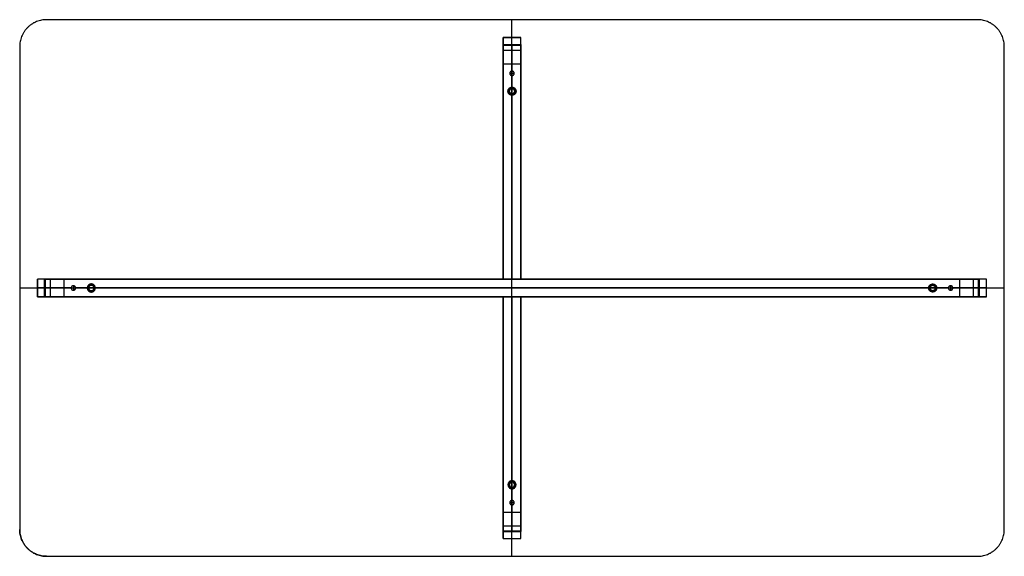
# Model space of a CAD drawing. Header units: millimetres. Extents: x 155 to 573, y -133 to -62.
# Tile 3 of 3: x 463 to 573, y -129 to -69. Entities that reach past the tile are written whole.
import ezdxf

# ---------------------------------------------------------------- set-up
doc = ezdxf.new("R2010")
doc.units = ezdxf.units.MM
doc.header["$MEASUREMENT"] = 0
doc.layers.add('Výchozí', color=7, linetype='Continuous', true_color=0x000000)

msp = doc.modelspace()

# ---------------------------------------------------------------- linework, layer by layer
at = {"layer": 'Výchozí'}
for p, q in [((516.59, -71.79, -30.24), (516.59, -71, -30.24)), ((517.59, -76.7, -11.44), (517.59, -71, -11.44)), ((518.59, -71.79, -30.24), (518.59, -71, -30.24)), ((517.59, -76.55, -12.24), (517.59, -71.79, -12.24)), ((517.59, -75.25, -48.04), (517.59, -74.75, -48.04)), ((517.84, -75, -48.04), (517.34, -75, -48.04)), ((517.29, -77, -12.04), (517.14, -77, -12.24)), ((517.59, -76.7, -12.04), (517.59, -76.55, -12.24)), ((517.89, -77, -12.04), (518.04, -77, -12.24)), ((517.59, -98, -11.44), (517.59, -77.3, -11.44)), ((517.59, -77.3, -12.04), (517.59, -77.45, -12.24)), ((517.59, -98, -12.24), (517.59, -77.45, -12.24)), ((465.38, -98, -30.24), (464.59, -98, -30.24)), ((464.59, -99, -11.44), (470.29, -99, -11.44)), ((465.38, -99, -12.24), (470.14, -99, -12.24)), ((468.34, -99, -48.04), (468.84, -99, -48.04)), ((468.59, -98.75, -48.04), (468.59, -99.25, -48.04)), ((470.29, -99, -12.04), (470.14, -99, -12.24)), ((470.59, -98.7, -12.04), (470.59, -98.55, -12.24)), ((470.89, -99, -12.04), (471.04, -99, -12.24)), ((470.89, -99, -11.44), (564.29, -99, -11.44)), ((471.04, -99, -12.24), (564.14, -99, -12.24)), ((517.59, -100, -11.44), (517.59, -98, -11.44)), ((517.59, -100, -12.24), (517.59, -98, -12.24)), ((564.29, -99, -12.04), (564.14, -99, -12.24)), ((564.59, -98.7, -12.04), (564.59, -98.55, -12.24)), ((564.89, -99, -11.44), (570.59, -99, -11.44)), ((564.89, -99, -12.04), (565.04, -99, -12.24)), ((565.04, -99, -12.24), (569.8, -99, -12.24)), ((566.34, -99, -48.04), (566.84, -99, -48.04)), ((566.59, -98.75, -48.04), (566.59, -99.25, -48.04)), ((570.59, -98, -30.24), (569.8, -98, -30.24)), ((465.38, -100, -30.24), (464.59, -100, -30.24)), ((470.59, -99.3, -12.04), (470.59, -99.45, -12.24)), ((517.59, -120.7, -11.44), (517.59, -100, -11.44)), ((517.59, -120.55, -12.24), (517.59, -100, -12.24)), ((564.59, -99.3, -12.04), (564.59, -99.45, -12.24)), ((570.59, -100, -30.24), (569.8, -100, -30.24)), ((517.29, -121, -12.04), (517.14, -121, -12.24)), ((517.59, -120.7, -12.04), (517.59, -120.55, -12.24)), ((517.89, -121, -12.04), (518.04, -121, -12.24)), ((517.59, -127, -11.44), (517.59, -121.3, -11.44)), ((517.59, -121.3, -12.04), (517.59, -121.45, -12.24)), ((517.59, -126.21, -12.24), (517.59, -121.45, -12.24)), ((517.34, -123, -48.04), (517.84, -123, -48.04)), ((517.59, -122.75, -48.04), (517.59, -123.25, -48.04)), ((516.59, -127, -30.24), (516.59, -126.21, -30.24)), ((518.59, -127, -30.24), (518.59, -126.21, -30.24))]:
    msp.add_line(p, q, dxfattribs=at)
for centre in [(517.59, -77, -12.14), (470.59, -99, -12.14), (564.59, -99, -12.14), (517.59, -121, -12.14)]:
    msp.add_circle(centre, 0.375, dxfattribs=at)
for centre, start, end in [((517.59, -77, -12.04), 0, 180), ((517.59, -77, -12.04), 180, 0), ((470.59, -99, -12.04), 0, 180), ((470.59, -99, -12.04), 180, 0), ((564.59, -99, -12.04), 0, 180), ((564.59, -99, -12.04), 180, 0), ((517.59, -121, -12.04), 0, 180), ((517.59, -121, -12.04), 180, 0)]:
    msp.add_arc(centre, 0.3, start, end, dxfattribs=at)
for points in [[(465.59, -69, -11.44), (462.59, -69, -11.44), (462.59, -72, -11.44)], [(465.59, -69, -10.64), (462.59, -69, -10.64), (462.59, -72, -10.64)], [(465.59, -69, -11.04), (462.59, -69, -11.04), (462.59, -72, -11.04)], [(572.59, -72, -11.44), (572.59, -69, -11.44), (569.59, -69, -11.44)], [(572.59, -72, -10.64), (572.59, -69, -10.64), (569.59, -69, -10.64)], [(572.59, -72, -11.04), (572.59, -69, -11.04), (569.59, -69, -11.04)], [(516.59, -73.95, -48.64), (516.59, -71, -48.64), (516.59, -71, -45.64)], [(517.59, -73.95, -48.64), (517.59, -71, -48.64), (517.59, -71, -45.64)], [(518.59, -73.95, -48.64), (518.59, -71, -48.64), (518.59, -71, -45.64)], [(516.59, -71.79, -45.64), (516.59, -71.79, -47.84), (516.59, -73.95, -47.84)], [(517.59, -71.79, -45.64), (517.59, -71.79, -47.84), (517.59, -73.95, -47.84)], [(518.59, -71.79, -45.64), (518.59, -71.79, -47.84), (518.59, -73.95, -47.84)], [(467.56, -98, -48.64), (464.59, -98, -48.64), (464.59, -98, -45.64)], [(467.56, -99, -48.64), (464.59, -99, -48.64), (464.59, -99, -45.64)], [(465.38, -98, -45.64), (465.38, -98, -47.84), (467.56, -98, -47.84)], [(465.38, -99, -45.64), (465.38, -99, -47.84), (467.56, -99, -47.84)], [(567.62, -98, -47.84), (569.8, -98, -47.84), (569.8, -98, -45.64)], [(570.59, -98, -45.64), (570.59, -98, -48.64), (567.62, -98, -48.64)], [(567.62, -99, -47.84), (569.8, -99, -47.84), (569.8, -99, -45.64)], [(570.59, -99, -45.64), (570.59, -99, -48.64), (567.62, -99, -48.64)], [(467.56, -100, -48.64), (464.59, -100, -48.64), (464.59, -100, -45.64)], [(465.38, -100, -45.64), (465.38, -100, -47.84), (467.56, -100, -47.84)], [(567.62, -100, -47.84), (569.8, -100, -47.84), (569.8, -100, -45.64)], [(570.59, -100, -45.64), (570.59, -100, -48.64), (567.62, -100, -48.64)], [(516.59, -124.05, -47.84), (516.59, -126.21, -47.84), (516.59, -126.21, -45.64)], [(516.59, -127, -45.64), (516.59, -127, -48.64), (516.59, -124.05, -48.64)], [(517.59, -124.05, -47.84), (517.59, -126.21, -47.84), (517.59, -126.21, -45.64)], [(517.59, -127, -45.64), (517.59, -127, -48.64), (517.59, -124.05, -48.64)], [(518.59, -124.05, -47.84), (518.59, -126.21, -47.84), (518.59, -126.21, -45.64)], [(518.59, -127, -45.64), (518.59, -127, -48.64), (518.59, -124.05, -48.64)], [(462.59, -126, -11.44), (462.59, -129, -11.44), (465.59, -129, -11.44)], [(462.59, -126, -10.64), (462.59, -129, -10.64), (465.59, -129, -10.64)], [(465.59, -129, -11.04), (462.59, -129, -11.04), (462.59, -126, -11.04)], [(569.59, -129, -11.44), (572.59, -129, -11.44), (572.59, -126, -11.44)], [(569.59, -129, -10.64), (572.59, -129, -10.64), (572.59, -126, -10.64)], [(569.59, -129, -11.04), (572.59, -129, -11.04), (572.59, -126, -11.04)]]:
    msp.add_rational_spline(points, [1, 0.707106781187, 1], degree=2, dxfattribs=at)
for points in [[(569.59, -69, -11.44), (517.59, -69, -11.44), (465.59, -69, -11.44)], [(569.59, -69, -10.64), (517.59, -69, -10.64), (465.59, -69, -10.64)], [(465.59, -69, -10.64), (465.59, -69, -11.04), (465.59, -69, -11.44)], [(569.59, -69, -11.04), (517.59, -69, -11.04), (465.59, -69, -11.04)], [(517.59, -129, -11.44), (517.59, -99, -11.44), (517.59, -69, -11.44)], [(517.59, -129, -10.64), (517.59, -99, -10.64), (517.59, -69, -10.64)], [(517.59, -69, -11.44), (517.59, -69, -11.04), (517.59, -69, -10.64)], [(569.59, -69, -10.64), (569.59, -69, -11.04), (569.59, -69, -11.44)], [(463.47, -69.88, -10.64), (463.47, -69.88, -11.04), (463.47, -69.88, -11.44)], [(571.71, -69.88, -10.64), (571.71, -69.88, -11.04), (571.71, -69.88, -11.44)], [(518.59, -71, -12.24), (517.59, -71, -12.24), (516.59, -71, -12.24)], [(516.59, -71, -12.24), (516.59, -71, -11.84), (516.59, -71, -11.44)], [(518.59, -71, -11.44), (517.59, -71, -11.44), (516.59, -71, -11.44)], [(516.59, -71, -12.24), (516.59, -71.39, -12.24), (516.59, -71.79, -12.24)], [(516.59, -71, -11.44), (516.59, -84.5, -11.44), (516.59, -98, -11.44)], [(516.59, -71, -45.64), (517.59, -71, -45.64), (518.59, -71, -45.64)], [(516.59, -71, -45.64), (516.59, -71, -28.94), (516.59, -71, -12.24)], [(518.59, -71, -11.84), (517.59, -71, -11.84), (516.59, -71, -11.84)], [(516.59, -71, -11.84), (516.59, -84.5, -11.84), (516.59, -98, -11.84)], [(516.59, -71, -28.74), (517.59, -71, -28.74), (518.59, -71, -28.74)], [(517.59, -71, -12.24), (517.59, -71, -11.84), (517.59, -71, -11.44)], [(517.59, -71, -45.64), (517.59, -71, -28.94), (517.59, -71, -12.24)], [(518.59, -71, -12.24), (518.59, -71, -11.84), (518.59, -71, -11.44)], [(518.59, -98, -11.44), (518.59, -84.5, -11.44), (518.59, -71, -11.44)], [(518.59, -71, -45.64), (518.59, -71, -28.94), (518.59, -71, -12.24)], [(518.59, -71.79, -12.24), (518.59, -71.39, -12.24), (518.59, -71, -12.24)], [(518.59, -98, -11.84), (518.59, -84.5, -11.84), (518.59, -71, -11.84)], [(462.59, -72, -11.44), (462.59, -99, -11.44), (462.59, -126, -11.44)], [(462.59, -72, -10.64), (462.59, -99, -10.64), (462.59, -126, -10.64)], [(462.59, -72, -10.64), (462.59, -72, -11.04), (462.59, -72, -11.44)], [(462.59, -72, -11.04), (462.59, -99, -11.04), (462.59, -126, -11.04)], [(516.59, -71.79, -45.64), (517.59, -71.79, -45.64), (518.59, -71.79, -45.64)], [(516.59, -71.79, -12.24), (516.59, -71.79, -28.94), (516.59, -71.79, -45.64)], [(516.59, -71.79, -12.24), (517.59, -71.79, -12.24), (518.59, -71.79, -12.24)], [(516.59, -71.79, -12.24), (516.59, -84.89, -12.24), (516.59, -98, -12.24)], [(516.59, -71.79, -28.74), (517.59, -71.79, -28.74), (518.59, -71.79, -28.74)], [(516.59, -71.86, -47.76), (517.59, -71.86, -47.76), (518.59, -71.86, -47.76)], [(516.59, -72.42, -47.2), (517.59, -72.42, -47.2), (518.59, -72.42, -47.2)], [(517.59, -71.79, -12.24), (517.59, -71.79, -28.94), (517.59, -71.79, -45.64)], [(518.59, -98, -12.24), (518.59, -84.89, -12.24), (518.59, -71.79, -12.24)], [(518.59, -71.79, -12.24), (518.59, -71.79, -28.94), (518.59, -71.79, -45.64)], [(572.59, -126, -11.44), (572.59, -99, -11.44), (572.59, -72, -11.44)], [(572.59, -126, -10.64), (572.59, -99, -10.64), (572.59, -72, -10.64)], [(572.59, -72, -10.64), (572.59, -72, -11.04), (572.59, -72, -11.44)], [(572.59, -126, -11.04), (572.59, -99, -11.04), (572.59, -72, -11.04)], [(516.59, -73.95, -47.84), (517.59, -73.95, -47.84), (518.59, -73.95, -47.84)], [(516.59, -73.95, -47.84), (516.59, -85.97, -47.84), (516.59, -98, -47.84)], [(516.59, -73.95, -48.64), (517.59, -73.95, -48.64), (518.59, -73.95, -48.64)], [(516.59, -98, -48.64), (516.59, -85.97, -48.64), (516.59, -73.95, -48.64)], [(517.59, -73.95, -47.84), (517.59, -85.97, -47.84), (517.59, -98, -47.84)], [(517.59, -74.75, -48.64), (517.59, -74.35, -48.64), (517.59, -73.95, -48.64)], [(517.59, -74.75, -48.04), (517.59, -74.75, -48.34), (517.59, -74.75, -48.64)], [(518.59, -73.95, -47.84), (518.59, -85.97, -47.84), (518.59, -98, -47.84)], [(518.59, -98, -48.64), (518.59, -85.97, -48.64), (518.59, -73.95, -48.64)], [(517.34, -75, -48.04), (517.34, -75, -48.34), (517.34, -75, -48.64)], [(517.59, -98, -48.64), (517.59, -86.62, -48.64), (517.59, -75.25, -48.64)], [(517.59, -75.25, -48.04), (517.59, -75.25, -48.34), (517.59, -75.25, -48.64)], [(517.84, -75, -48.04), (517.84, -75, -48.34), (517.84, -75, -48.64)], [(517.29, -77, -12.04), (517.29, -77, -11.74), (517.29, -77, -11.44)], [(517.59, -76.7, -12.04), (517.59, -76.7, -11.74), (517.59, -76.7, -11.44)], [(517.89, -77, -12.04), (517.89, -77, -11.74), (517.89, -77, -11.44)], [(517.59, -77.3, -12.04), (517.59, -77.3, -11.74), (517.59, -77.3, -11.44)], [(462.59, -99, -11.44), (462.59, -99, -11.04), (462.59, -99, -10.64)], [(462.59, -99, -11.44), (517.59, -99, -11.44), (572.59, -99, -11.44)], [(462.59, -99, -10.64), (517.59, -99, -10.64), (572.59, -99, -10.64)], [(464.59, -100, -45.64), (464.59, -99, -45.64), (464.59, -98, -45.64)], [(464.59, -98, -45.64), (464.59, -98, -28.94), (464.59, -98, -12.24)], [(464.59, -98, -12.24), (464.59, -99, -12.24), (464.59, -100, -12.24)], [(465.38, -98, -12.24), (464.99, -98, -12.24), (464.59, -98, -12.24)], [(464.59, -98, -12.24), (464.59, -98, -11.84), (464.59, -98, -11.44)], [(464.59, -98, -11.44), (464.59, -99, -11.44), (464.59, -100, -11.44)], [(516.59, -98, -11.44), (490.59, -98, -11.44), (464.59, -98, -11.44)], [(464.59, -100, -28.74), (464.59, -99, -28.74), (464.59, -98, -28.74)], [(464.59, -98, -11.84), (464.59, -99, -11.84), (464.59, -100, -11.84)], [(516.59, -98, -11.84), (490.59, -98, -11.84), (464.59, -98, -11.84)], [(464.59, -99, -45.64), (464.59, -99, -28.94), (464.59, -99, -12.24)], [(464.59, -99, -12.24), (464.59, -99, -11.84), (464.59, -99, -11.44)], [(465.38, -100, -45.64), (465.38, -99, -45.64), (465.38, -98, -45.64)], [(465.38, -100, -12.24), (465.38, -99, -12.24), (465.38, -98, -12.24)], [(465.38, -98, -12.24), (465.38, -98, -28.94), (465.38, -98, -45.64)], [(516.59, -98, -12.24), (490.99, -98, -12.24), (465.38, -98, -12.24)], [(465.38, -100, -28.74), (465.38, -99, -28.74), (465.38, -98, -28.74)], [(465.38, -99, -12.24), (465.38, -99, -28.94), (465.38, -99, -45.64)], [(465.46, -100, -47.76), (465.46, -99, -47.76), (465.46, -98, -47.76)], [(466.02, -100, -47.2), (466.02, -99, -47.2), (466.02, -98, -47.2)], [(467.56, -100, -47.84), (467.56, -99, -47.84), (467.56, -98, -47.84)], [(467.56, -98, -47.84), (492.08, -98, -47.84), (516.59, -98, -47.84)], [(467.56, -100, -48.64), (467.56, -99, -48.64), (467.56, -98, -48.64)], [(516.59, -98, -48.64), (492.08, -98, -48.64), (467.56, -98, -48.64)], [(467.56, -99, -47.84), (492.58, -99, -47.84), (517.59, -99, -47.84)], [(468.34, -99, -48.64), (467.95, -99, -48.64), (467.56, -99, -48.64)], [(468.34, -99, -48.04), (468.34, -99, -48.34), (468.34, -99, -48.64)], [(468.59, -98.75, -48.04), (468.59, -98.75, -48.34), (468.59, -98.75, -48.64)], [(468.84, -99, -48.04), (468.84, -99, -48.34), (468.84, -99, -48.64)], [(517.59, -99, -48.64), (493.22, -99, -48.64), (468.84, -99, -48.64)], [(470.29, -99, -12.04), (470.29, -99, -11.74), (470.29, -99, -11.44)], [(470.59, -98.7, -12.04), (470.59, -98.7, -11.74), (470.59, -98.7, -11.44)], [(470.89, -99, -12.04), (470.89, -99, -11.74), (470.89, -99, -11.44)], [(516.59, -98, -12.24), (516.59, -98, -11.84), (516.59, -98, -11.44)], [(518.59, -98, -12.24), (517.59, -98, -12.24), (516.59, -98, -12.24)], [(518.59, -98, -11.44), (517.59, -98, -11.44), (516.59, -98, -11.44)], [(517.59, -98, -48.64), (517.09, -98, -48.64), (516.59, -98, -48.64)], [(516.59, -98, -47.84), (516.59, -98, -48.24), (516.59, -98, -48.64)], [(516.59, -98, -47.84), (517.09, -98, -47.84), (517.59, -98, -47.84)], [(517.59, -100, -47.84), (517.59, -99, -47.84), (517.59, -98, -47.84)], [(517.59, -100, -48.64), (517.59, -99, -48.64), (517.59, -98, -48.64)], [(517.59, -98, -47.84), (518.09, -98, -47.84), (518.59, -98, -47.84)], [(518.59, -98, -48.64), (518.09, -98, -48.64), (517.59, -98, -48.64)], [(566.34, -99, -48.64), (541.97, -99, -48.64), (517.59, -99, -48.64)], [(517.59, -99, -47.84), (542.6, -99, -47.84), (567.62, -99, -47.84)], [(518.59, -98, -11.44), (518.59, -98, -11.84), (518.59, -98, -12.24)], [(567.62, -98, -48.64), (543.1, -98, -48.64), (518.59, -98, -48.64)], [(518.59, -98, -47.84), (518.59, -98, -48.24), (518.59, -98, -48.64)], [(518.59, -98, -47.84), (543.1, -98, -47.84), (567.62, -98, -47.84)], [(570.59, -98, -11.44), (544.59, -98, -11.44), (518.59, -98, -11.44)], [(569.8, -98, -12.24), (544.19, -98, -12.24), (518.59, -98, -12.24)], [(570.59, -98, -11.84), (544.59, -98, -11.84), (518.59, -98, -11.84)], [(564.29, -99, -12.04), (564.29, -99, -11.74), (564.29, -99, -11.44)], [(564.59, -98.7, -12.04), (564.59, -98.7, -11.74), (564.59, -98.7, -11.44)], [(564.89, -99, -12.04), (564.89, -99, -11.74), (564.89, -99, -11.44)], [(566.34, -99, -48.04), (566.34, -99, -48.34), (566.34, -99, -48.64)], [(566.59, -98.75, -48.04), (566.59, -98.75, -48.34), (566.59, -98.75, -48.64)], [(567.62, -99, -48.64), (567.23, -99, -48.64), (566.84, -99, -48.64)], [(566.84, -99, -48.04), (566.84, -99, -48.34), (566.84, -99, -48.64)], [(567.62, -100, -47.84), (567.62, -99, -47.84), (567.62, -98, -47.84)], [(567.62, -100, -48.64), (567.62, -99, -48.64), (567.62, -98, -48.64)], [(569.16, -100, -47.2), (569.16, -99, -47.2), (569.16, -98, -47.2)], [(569.72, -100, -47.76), (569.72, -99, -47.76), (569.72, -98, -47.76)], [(569.8, -100, -45.64), (569.8, -99, -45.64), (569.8, -98, -45.64)], [(569.8, -98, -45.64), (569.8, -98, -28.94), (569.8, -98, -12.24)], [(569.8, -98, -12.24), (569.8, -99, -12.24), (569.8, -100, -12.24)], [(570.59, -98, -12.24), (570.19, -98, -12.24), (569.8, -98, -12.24)], [(569.8, -100, -28.74), (569.8, -99, -28.74), (569.8, -98, -28.74)], [(569.8, -99, -45.64), (569.8, -99, -28.94), (569.8, -99, -12.24)], [(570.59, -100, -45.64), (570.59, -99, -45.64), (570.59, -98, -45.64)], [(570.59, -100, -12.24), (570.59, -99, -12.24), (570.59, -98, -12.24)], [(570.59, -98, -12.24), (570.59, -98, -28.94), (570.59, -98, -45.64)], [(570.59, -98, -12.24), (570.59, -98, -11.84), (570.59, -98, -11.44)], [(570.59, -100, -11.44), (570.59, -99, -11.44), (570.59, -98, -11.44)], [(570.59, -100, -28.74), (570.59, -99, -28.74), (570.59, -98, -28.74)], [(570.59, -100, -11.84), (570.59, -99, -11.84), (570.59, -98, -11.84)], [(570.59, -99, -12.24), (570.59, -99, -28.94), (570.59, -99, -45.64)], [(570.59, -99, -12.24), (570.59, -99, -11.84), (570.59, -99, -11.44)], [(572.59, -99, -11.44), (572.59, -99, -11.04), (572.59, -99, -10.64)], [(464.59, -100, -45.64), (464.59, -100, -28.94), (464.59, -100, -12.24)], [(464.59, -100, -12.24), (464.99, -100, -12.24), (465.38, -100, -12.24)], [(464.59, -100, -11.44), (490.59, -100, -11.44), (516.59, -100, -11.44)], [(464.59, -100, -12.24), (464.59, -100, -11.84), (464.59, -100, -11.44)], [(464.59, -100, -11.84), (490.59, -100, -11.84), (516.59, -100, -11.84)], [(465.38, -100, -12.24), (465.38, -100, -28.94), (465.38, -100, -45.64)], [(465.38, -100, -12.24), (490.99, -100, -12.24), (516.59, -100, -12.24)], [(467.56, -100, -47.84), (492.08, -100, -47.84), (516.59, -100, -47.84)], [(516.59, -100, -48.64), (492.08, -100, -48.64), (467.56, -100, -48.64)], [(468.59, -99.25, -48.04), (468.59, -99.25, -48.34), (468.59, -99.25, -48.64)], [(470.59, -99.3, -12.04), (470.59, -99.3, -11.74), (470.59, -99.3, -11.44)], [(516.59, -100, -11.44), (516.59, -100, -11.84), (516.59, -100, -12.24)], [(516.59, -100, -12.24), (517.59, -100, -12.24), (518.59, -100, -12.24)], [(516.59, -100, -11.44), (517.59, -100, -11.44), (518.59, -100, -11.44)], [(516.59, -100, -12.24), (516.59, -113.11, -12.24), (516.59, -126.21, -12.24)], [(516.59, -100, -11.44), (516.59, -113.5, -11.44), (516.59, -127, -11.44)], [(516.59, -124.05, -48.64), (516.59, -112.03, -48.64), (516.59, -100, -48.64)], [(517.59, -100, -48.64), (517.09, -100, -48.64), (516.59, -100, -48.64)], [(516.59, -100, -47.84), (517.09, -100, -47.84), (517.59, -100, -47.84)], [(516.59, -100, -47.84), (516.59, -100, -48.24), (516.59, -100, -48.64)], [(516.59, -100, -47.84), (516.59, -112.03, -47.84), (516.59, -124.05, -47.84)], [(516.59, -100, -11.84), (516.59, -113.5, -11.84), (516.59, -127, -11.84)], [(518.59, -100, -48.64), (518.09, -100, -48.64), (517.59, -100, -48.64)], [(517.59, -100, -47.84), (518.09, -100, -47.84), (518.59, -100, -47.84)], [(517.59, -122.75, -48.64), (517.59, -111.38, -48.64), (517.59, -100, -48.64)], [(517.59, -100, -47.84), (517.59, -112.03, -47.84), (517.59, -124.05, -47.84)], [(518.59, -127, -11.44), (518.59, -113.5, -11.44), (518.59, -100, -11.44)], [(518.59, -100, -12.24), (518.59, -100, -11.84), (518.59, -100, -11.44)], [(518.59, -124.05, -48.64), (518.59, -112.03, -48.64), (518.59, -100, -48.64)], [(518.59, -100, -47.84), (518.59, -100, -48.24), (518.59, -100, -48.64)], [(518.59, -100, -47.84), (518.59, -112.03, -47.84), (518.59, -124.05, -47.84)], [(567.62, -100, -48.64), (543.1, -100, -48.64), (518.59, -100, -48.64)], [(518.59, -100, -47.84), (543.1, -100, -47.84), (567.62, -100, -47.84)], [(518.59, -126.21, -12.24), (518.59, -113.11, -12.24), (518.59, -100, -12.24)], [(518.59, -100, -11.44), (544.59, -100, -11.44), (570.59, -100, -11.44)], [(518.59, -100, -12.24), (544.19, -100, -12.24), (569.8, -100, -12.24)], [(518.59, -127, -11.84), (518.59, -113.5, -11.84), (518.59, -100, -11.84)], [(518.59, -100, -11.84), (544.59, -100, -11.84), (570.59, -100, -11.84)], [(564.59, -99.3, -12.04), (564.59, -99.3, -11.74), (564.59, -99.3, -11.44)], [(566.59, -99.25, -48.04), (566.59, -99.25, -48.34), (566.59, -99.25, -48.64)], [(569.8, -100, -45.64), (569.8, -100, -28.94), (569.8, -100, -12.24)], [(569.8, -100, -12.24), (570.19, -100, -12.24), (570.59, -100, -12.24)], [(570.59, -100, -12.24), (570.59, -100, -28.94), (570.59, -100, -45.64)], [(570.59, -100, -12.24), (570.59, -100, -11.84), (570.59, -100, -11.44)], [(517.29, -121, -12.04), (517.29, -121, -11.74), (517.29, -121, -11.44)], [(517.59, -120.7, -12.04), (517.59, -120.7, -11.74), (517.59, -120.7, -11.44)], [(517.89, -121, -12.04), (517.89, -121, -11.74), (517.89, -121, -11.44)], [(517.59, -121.3, -12.04), (517.59, -121.3, -11.74), (517.59, -121.3, -11.44)], [(517.34, -123, -48.04), (517.34, -123, -48.34), (517.34, -123, -48.64)], [(517.59, -122.75, -48.04), (517.59, -122.75, -48.34), (517.59, -122.75, -48.64)], [(517.84, -123, -48.04), (517.84, -123, -48.34), (517.84, -123, -48.64)], [(516.59, -124.05, -47.84), (517.59, -124.05, -47.84), (518.59, -124.05, -47.84)], [(516.59, -124.05, -48.64), (517.59, -124.05, -48.64), (518.59, -124.05, -48.64)], [(517.59, -124.05, -48.64), (517.59, -123.65, -48.64), (517.59, -123.25, -48.64)], [(517.59, -123.25, -48.04), (517.59, -123.25, -48.34), (517.59, -123.25, -48.64)], [(462.59, -126, -11.44), (462.59, -126, -11.04), (462.59, -126, -10.64)], [(516.59, -125.58, -47.2), (517.59, -125.58, -47.2), (518.59, -125.58, -47.2)], [(516.59, -126.14, -47.76), (517.59, -126.14, -47.76), (518.59, -126.14, -47.76)], [(516.59, -126.21, -45.64), (517.59, -126.21, -45.64), (518.59, -126.21, -45.64)], [(516.59, -126.21, -45.64), (516.59, -126.21, -28.94), (516.59, -126.21, -12.24)], [(518.59, -126.21, -12.24), (517.59, -126.21, -12.24), (516.59, -126.21, -12.24)], [(516.59, -126.21, -12.24), (516.59, -126.61, -12.24), (516.59, -127, -12.24)], [(516.59, -126.21, -28.74), (517.59, -126.21, -28.74), (518.59, -126.21, -28.74)], [(517.59, -126.21, -45.64), (517.59, -126.21, -28.94), (517.59, -126.21, -12.24)], [(518.59, -127, -12.24), (518.59, -126.61, -12.24), (518.59, -126.21, -12.24)], [(518.59, -126.21, -45.64), (518.59, -126.21, -28.94), (518.59, -126.21, -12.24)], [(572.59, -126, -10.64), (572.59, -126, -11.04), (572.59, -126, -11.44)], [(516.59, -127, -12.24), (517.59, -127, -12.24), (518.59, -127, -12.24)], [(516.59, -127, -11.44), (517.59, -127, -11.44), (518.59, -127, -11.44)], [(516.59, -127, -12.24), (516.59, -127, -11.84), (516.59, -127, -11.44)], [(516.59, -127, -45.64), (517.59, -127, -45.64), (518.59, -127, -45.64)], [(516.59, -127, -12.24), (516.59, -127, -28.94), (516.59, -127, -45.64)], [(516.59, -127, -11.84), (517.59, -127, -11.84), (518.59, -127, -11.84)], [(516.59, -127, -28.74), (517.59, -127, -28.74), (518.59, -127, -28.74)], [(517.59, -127, -12.24), (517.59, -127, -11.84), (517.59, -127, -11.44)], [(517.59, -127, -12.24), (517.59, -127, -28.94), (517.59, -127, -45.64)], [(518.59, -127, -12.24), (518.59, -127, -11.84), (518.59, -127, -11.44)], [(518.59, -127, -12.24), (518.59, -127, -28.94), (518.59, -127, -45.64)], [(463.47, -128.12, -11.44), (463.47, -128.12, -11.04), (463.47, -128.12, -10.64)], [(571.71, -128.12, -10.64), (571.71, -128.12, -11.04), (571.71, -128.12, -11.44)], [(465.59, -129, -11.44), (517.59, -129, -11.44), (569.59, -129, -11.44)], [(465.59, -129, -10.64), (517.59, -129, -10.64), (569.59, -129, -10.64)], [(465.59, -129, -11.44), (465.59, -129, -11.04), (465.59, -129, -10.64)], [(465.59, -129, -11.04), (517.59, -129, -11.04), (569.59, -129, -11.04)], [(517.59, -129, -11.44), (517.59, -129, -11.04), (517.59, -129, -10.64)], [(569.59, -129, -10.64), (569.59, -129, -11.04), (569.59, -129, -11.44)]]:
    msp.add_open_spline(points, degree=2, dxfattribs=at)
for points, weights, knots in [([(517.34, -75, -48.04), (517.34, -74.75, -48.04), (517.59, -74.75, -48.04), (517.84, -74.75, -48.04), (517.84, -75, -48.04), (517.84, -75.25, -48.04), (517.59, -75.25, -48.04), (517.34, -75.25, -48.04), (517.34, -75, -48.04)], [1, 0.707106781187, 1, 0.707106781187, 1, 0.707106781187, 1, 0.707106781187, 1], [0, 0, 0, 3.926991, 3.926991, 7.853982, 7.853982, 11.780972, 11.780972, 15.707963, 15.707963, 15.707963]), ([(517.34, -75, -48.64), (517.34, -74.75, -48.64), (517.59, -74.75, -48.64), (517.84, -74.75, -48.64), (517.84, -75, -48.64), (517.84, -75.25, -48.64), (517.59, -75.25, -48.64), (517.34, -75.25, -48.64), (517.34, -75, -48.64)], [1, 0.707106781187, 1, 0.707106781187, 1, 0.707106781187, 1, 0.707106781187, 1], [0, 0, 0, 3.926991, 3.926991, 7.853982, 7.853982, 11.780972, 11.780972, 15.707963, 15.707963, 15.707963]), ([(517.34, -75, -48.34), (517.34, -74.75, -48.34), (517.59, -74.75, -48.34), (517.84, -74.75, -48.34), (517.84, -75, -48.34), (517.84, -75.25, -48.34), (517.59, -75.25, -48.34), (517.34, -75.25, -48.34), (517.34, -75, -48.34)], [1, 0.707106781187, 1, 0.707106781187, 1, 0.707106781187, 1, 0.707106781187, 1], [0, 0, 0, 3.926991, 3.926991, 7.853982, 7.853982, 11.780972, 11.780972, 15.707963, 15.707963, 15.707963]), ([(517.14, -77, -12.24), (517.14, -77.45, -12.24), (517.59, -77.45, -12.24), (518.04, -77.45, -12.24), (518.04, -77, -12.24), (518.04, -76.55, -12.24), (517.59, -76.55, -12.24), (517.14, -76.55, -12.24), (517.14, -77, -12.24)], [1, 0.707106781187, 1, 0.707106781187, 1, 0.707106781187, 1, 0.707106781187, 1], [-6.283185, -6.283185, -6.283185, -4.712389, -4.712389, -3.141593, -3.141593, -1.570796, -1.570796, 0, 0, 0]), ([(517.89, -77, -11.44), (517.89, -76.7, -11.44), (517.59, -76.7, -11.44), (517.29, -76.7, -11.44), (517.29, -77, -11.44), (517.29, -77.3, -11.44), (517.59, -77.3, -11.44), (517.89, -77.3, -11.44), (517.89, -77, -11.44)], [1, 0.707106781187, 1, 0.707106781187, 1, 0.707106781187, 1, 0.707106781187, 1], [0, 0, 0, 4.712389, 4.712389, 9.424778, 9.424778, 14.137167, 14.137167, 18.849556, 18.849556, 18.849556]), ([(517.89, -77, -11.74), (517.89, -76.7, -11.74), (517.59, -76.7, -11.74), (517.29, -76.7, -11.74), (517.29, -77, -11.74), (517.29, -77.3, -11.74), (517.59, -77.3, -11.74), (517.89, -77.3, -11.74), (517.89, -77, -11.74)], [1, 0.707106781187, 1, 0.707106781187, 1, 0.707106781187, 1, 0.707106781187, 1], [0, 0, 0, 4.712389, 4.712389, 9.424778, 9.424778, 14.137167, 14.137167, 18.849556, 18.849556, 18.849556]), ([(468.84, -99, -48.04), (468.84, -99.25, -48.04), (468.59, -99.25, -48.04), (468.34, -99.25, -48.04), (468.34, -99, -48.04), (468.34, -98.75, -48.04), (468.59, -98.75, -48.04), (468.84, -98.75, -48.04), (468.84, -99, -48.04)], [1, 0.707106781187, 1, 0.707106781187, 1, 0.707106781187, 1, 0.707106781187, 1], [0, 0, 0, 3.926991, 3.926991, 7.853982, 7.853982, 11.780972, 11.780972, 15.707963, 15.707963, 15.707963]), ([(468.84, -99, -48.64), (468.84, -99.25, -48.64), (468.59, -99.25, -48.64), (468.34, -99.25, -48.64), (468.34, -99, -48.64), (468.34, -98.75, -48.64), (468.59, -98.75, -48.64), (468.84, -98.75, -48.64), (468.84, -99, -48.64)], [1, 0.707106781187, 1, 0.707106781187, 1, 0.707106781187, 1, 0.707106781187, 1], [0, 0, 0, 3.926991, 3.926991, 7.853982, 7.853982, 11.780972, 11.780972, 15.707963, 15.707963, 15.707963]), ([(468.84, -99, -48.34), (468.84, -99.25, -48.34), (468.59, -99.25, -48.34), (468.34, -99.25, -48.34), (468.34, -99, -48.34), (468.34, -98.75, -48.34), (468.59, -98.75, -48.34), (468.84, -98.75, -48.34), (468.84, -99, -48.34)], [1, 0.707106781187, 1, 0.707106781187, 1, 0.707106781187, 1, 0.707106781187, 1], [0, 0, 0, 3.926991, 3.926991, 7.853982, 7.853982, 11.780972, 11.780972, 15.707963, 15.707963, 15.707963]), ([(471.04, -99, -12.24), (471.04, -99.45, -12.24), (470.59, -99.45, -12.24), (470.14, -99.45, -12.24), (470.14, -99, -12.24), (470.14, -98.55, -12.24), (470.59, -98.55, -12.24), (471.04, -98.55, -12.24), (471.04, -99, -12.24)], [0.999999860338, 0.707106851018, 1, 0.707106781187, 1, 0.707106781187, 1, 0.707106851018, 0.999999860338], [-6.283185, -6.283185, -6.283185, -4.712389, -4.712389, -3.141593, -3.141593, -1.570796, -1.570796, 0, 0, 0]), ([(470.29, -99, -11.44), (470.29, -98.7, -11.44), (470.59, -98.7, -11.44), (470.89, -98.7, -11.44), (470.89, -99, -11.44), (470.89, -99.3, -11.44), (470.59, -99.3, -11.44), (470.29, -99.3, -11.44), (470.29, -99, -11.44)], [1, 0.707106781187, 1, 0.707106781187, 1, 0.707106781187, 1, 0.707106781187, 1], [0, 0, 0, 4.712389, 4.712389, 9.424778, 9.424778, 14.137167, 14.137167, 18.849556, 18.849556, 18.849556]), ([(470.29, -99, -11.74), (470.29, -98.7, -11.74), (470.59, -98.7, -11.74), (470.89, -98.7, -11.74), (470.89, -99, -11.74), (470.89, -99.3, -11.74), (470.59, -99.3, -11.74), (470.29, -99.3, -11.74), (470.29, -99, -11.74)], [1, 0.707106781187, 1, 0.707106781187, 1, 0.707106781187, 1, 0.707106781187, 1], [0, 0, 0, 4.712389, 4.712389, 9.424778, 9.424778, 14.137167, 14.137167, 18.849556, 18.849556, 18.849556]), ([(564.14, -99, -12.24), (564.14, -99.45, -12.24), (564.59, -99.45, -12.24), (565.04, -99.45, -12.24), (565.04, -99, -12.24), (565.04, -98.55, -12.24), (564.59, -98.55, -12.24), (564.14, -98.55, -12.24), (564.14, -99, -12.24)], [1, 0.707106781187, 1, 0.707106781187, 1, 0.707106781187, 1, 0.707106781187, 1], [-6.283185, -6.283185, -6.283185, -4.712389, -4.712389, -3.141593, -3.141593, -1.570796, -1.570796, 0, 0, 0]), ([(564.89, -99, -11.44), (564.89, -98.7, -11.44), (564.59, -98.7, -11.44), (564.29, -98.7, -11.44), (564.29, -99, -11.44), (564.29, -99.3, -11.44), (564.59, -99.3, -11.44), (564.89, -99.3, -11.44), (564.89, -99, -11.44)], [1, 0.707106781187, 1, 0.707106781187, 1, 0.707106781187, 1, 0.707106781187, 1], [0, 0, 0, 4.712389, 4.712389, 9.424778, 9.424778, 14.137167, 14.137167, 18.849556, 18.849556, 18.849556]), ([(564.89, -99, -11.74), (564.89, -98.7, -11.74), (564.59, -98.7, -11.74), (564.29, -98.7, -11.74), (564.29, -99, -11.74), (564.29, -99.3, -11.74), (564.59, -99.3, -11.74), (564.89, -99.3, -11.74), (564.89, -99, -11.74)], [1, 0.707106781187, 1, 0.707106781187, 1, 0.707106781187, 1, 0.707106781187, 1], [0, 0, 0, 4.712389, 4.712389, 9.424778, 9.424778, 14.137167, 14.137167, 18.849556, 18.849556, 18.849556]), ([(566.34, -99, -48.04), (566.34, -98.75, -48.04), (566.59, -98.75, -48.04), (566.84, -98.75, -48.04), (566.84, -99, -48.04), (566.84, -99.25, -48.04), (566.59, -99.25, -48.04), (566.34, -99.25, -48.04), (566.34, -99, -48.04)], [1, 0.707106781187, 1, 0.707106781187, 1, 0.707106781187, 1, 0.707106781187, 1], [0, 0, 0, 3.926991, 3.926991, 7.853982, 7.853982, 11.780972, 11.780972, 15.707963, 15.707963, 15.707963]), ([(566.34, -99, -48.64), (566.34, -98.75, -48.64), (566.59, -98.75, -48.64), (566.84, -98.75, -48.64), (566.84, -99, -48.64), (566.84, -99.25, -48.64), (566.59, -99.25, -48.64), (566.34, -99.25, -48.64), (566.34, -99, -48.64)], [1, 0.707106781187, 1, 0.707106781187, 1, 0.707106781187, 1, 0.707106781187, 1], [0, 0, 0, 3.926991, 3.926991, 7.853982, 7.853982, 11.780972, 11.780972, 15.707963, 15.707963, 15.707963]), ([(566.34, -99, -48.34), (566.34, -98.75, -48.34), (566.59, -98.75, -48.34), (566.84, -98.75, -48.34), (566.84, -99, -48.34), (566.84, -99.25, -48.34), (566.59, -99.25, -48.34), (566.34, -99.25, -48.34), (566.34, -99, -48.34)], [1, 0.707106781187, 1, 0.707106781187, 1, 0.707106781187, 1, 0.707106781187, 1], [0, 0, 0, 3.926991, 3.926991, 7.853982, 7.853982, 11.780972, 11.780972, 15.707963, 15.707963, 15.707963]), ([(517.14, -121, -12.24), (517.14, -120.55, -12.24), (517.59, -120.55, -12.24), (518.04, -120.55, -12.24), (518.04, -121, -12.24), (518.04, -121.45, -12.24), (517.59, -121.45, -12.24), (517.14, -121.45, -12.24), (517.14, -121, -12.24)], [1, 0.707106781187, 1, 0.707106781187, 1, 0.707106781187, 1, 0.707106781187, 1], [-6.283185, -6.283185, -6.283185, -4.712389, -4.712389, -3.141593, -3.141593, -1.570796, -1.570796, 0, 0, 0]), ([(517.89, -121, -11.44), (517.89, -121.3, -11.44), (517.59, -121.3, -11.44), (517.29, -121.3, -11.44), (517.29, -121, -11.44), (517.29, -120.7, -11.44), (517.59, -120.7, -11.44), (517.89, -120.7, -11.44), (517.89, -121, -11.44)], [1, 0.707106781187, 1, 0.707106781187, 1, 0.707106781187, 1, 0.707106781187, 1], [0, 0, 0, 4.712389, 4.712389, 9.424778, 9.424778, 14.137167, 14.137167, 18.849556, 18.849556, 18.849556]), ([(517.89, -121, -11.74), (517.89, -121.3, -11.74), (517.59, -121.3, -11.74), (517.29, -121.3, -11.74), (517.29, -121, -11.74), (517.29, -120.7, -11.74), (517.59, -120.7, -11.74), (517.89, -120.7, -11.74), (517.89, -121, -11.74)], [1, 0.707106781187, 1, 0.707106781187, 1, 0.707106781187, 1, 0.707106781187, 1], [0, 0, 0, 4.712389, 4.712389, 9.424778, 9.424778, 14.137167, 14.137167, 18.849556, 18.849556, 18.849556]), ([(517.34, -123, -48.04), (517.34, -122.75, -48.04), (517.59, -122.75, -48.04), (517.84, -122.75, -48.04), (517.84, -123, -48.04), (517.84, -123.25, -48.04), (517.59, -123.25, -48.04), (517.34, -123.25, -48.04), (517.34, -123, -48.04)], [1, 0.707106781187, 1, 0.707106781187, 1, 0.707106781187, 1, 0.707106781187, 1], [0, 0, 0, 3.926991, 3.926991, 7.853982, 7.853982, 11.780972, 11.780972, 15.707963, 15.707963, 15.707963]), ([(517.34, -123, -48.64), (517.34, -122.75, -48.64), (517.59, -122.75, -48.64), (517.84, -122.75, -48.64), (517.84, -123, -48.64), (517.84, -123.25, -48.64), (517.59, -123.25, -48.64), (517.34, -123.25, -48.64), (517.34, -123, -48.64)], [1, 0.707106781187, 1, 0.707106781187, 1, 0.707106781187, 1, 0.707106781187, 1], [0, 0, 0, 3.926991, 3.926991, 7.853982, 7.853982, 11.780972, 11.780972, 15.707963, 15.707963, 15.707963]), ([(517.34, -123, -48.34), (517.34, -122.75, -48.34), (517.59, -122.75, -48.34), (517.84, -122.75, -48.34), (517.84, -123, -48.34), (517.84, -123.25, -48.34), (517.59, -123.25, -48.34), (517.34, -123.25, -48.34), (517.34, -123, -48.34)], [1, 0.707106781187, 1, 0.707106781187, 1, 0.707106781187, 1, 0.707106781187, 1], [0, 0, 0, 3.926991, 3.926991, 7.853982, 7.853982, 11.780972, 11.780972, 15.707963, 15.707963, 15.707963])]:
    msp.add_rational_spline(points, weights, degree=2, knots=knots, dxfattribs=at)

doc.saveas('drawing.dxf')
